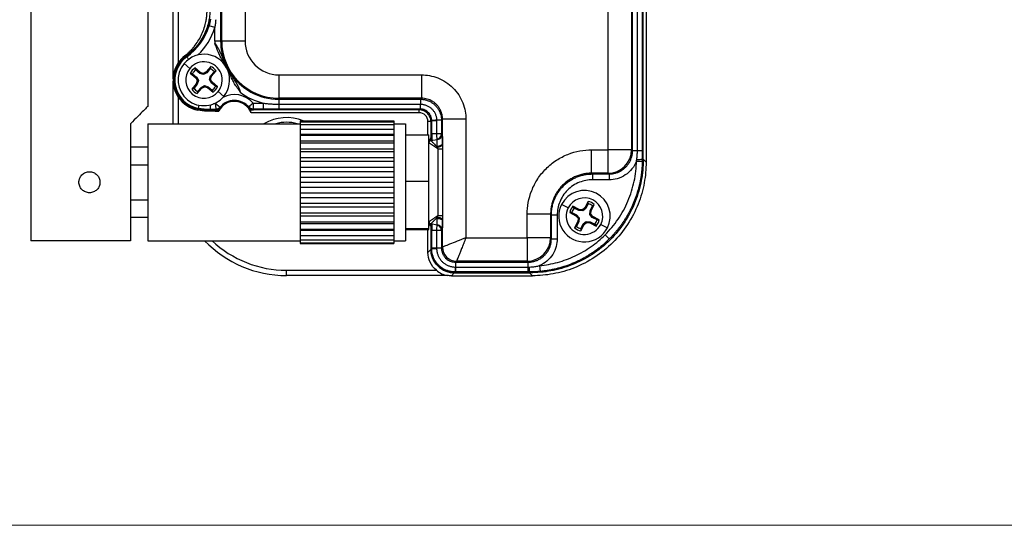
# Model space of a CAD drawing. Header units: millimetres. Extents: x 0 to 415, y 0 to 292.
# Tile 8 of 11: x 246 to 330, y 5 to 48. Entities that reach past the tile are written whole.
import ezdxf

# ---------------------------------------------------------------- set-up
doc = ezdxf.new("R2010")
doc.units = ezdxf.units.MM

msp = doc.modelspace()

# ---------------------------------------------------------------- linework, layer by layer
at = {"color": 7, "linetype": 'Continuous', "lineweight": 25}
for p, q in [((258.686, 43.159), (258.686, 72.066)), ((259.136, 72.066), (259.136, 44.534)), ((262.751, 61.713), (262.751, 46.39)), ((262.839, 46.39), (262.839, 61.713)), ((264.838, 61.713), (264.838, 46.39)), ((299.098, 61.467), (299.098, 36.038)), ((298.845, 36.219), (298.845, 61.215)), ((295.853, 37.097), (295.853, 58.916)), ((297.852, 58.916), (297.852, 37.097)), ((297.94, 37.031), (297.94, 58.982)), ((298.357, 37.031), (298.357, 58.982)), ((298.774, 58.982), (298.774, 37.031)), ((246.543, 54.328), (246.543, 29.328)), ((256.543, 54.328), (256.543, 40.828)), ((262.251, 47.549), (261.774, 47.697)), ((262.251, 46.39), (262.251, 47.549)), ((262.751, 46.39), (262.251, 46.39)), ((262.751, 46.39), (262.839, 46.39)), ((264.838, 46.39), (262.839, 46.39)), ((260.121, 44.059), (259.628, 44.467)), ((261.006, 43.716), (260.539, 44.102)), ((260.962, 43.635), (260.61, 43.927)), ((261.513, 43.764), (261.269, 43.635)), ((261.899, 44.231), (261.513, 43.764)), ((261.571, 43.693), (261.513, 43.764)), ((261.862, 44.046), (261.571, 43.693)), ((261.893, 43.427), (262.185, 43.779)), ((261.974, 43.383), (262.36, 43.85)), ((263.231, 44.299), (263.219, 44.317)), ((263.438, 43.897), (263.429, 43.916)), ((258.773, 43.066), (258.685, 43.066)), ((258.686, 39.328), (258.686, 42.972)), ((260.158, 43.641), (260.625, 43.255)), ((260.343, 43.605), (260.696, 43.313)), ((260.696, 43.313), (260.625, 43.255)), ((260.625, 43.255), (260.754, 43.011)), ((260.754, 43.011), (260.673, 42.748)), ((260.696, 43.313), (260.851, 43.021)), ((260.851, 43.021), (260.754, 43.011)), ((260.851, 43.021), (260.754, 42.704)), ((260.962, 43.635), (261.006, 43.716)), ((261.279, 43.538), (260.962, 43.635)), ((261.269, 43.635), (261.006, 43.716)), ((261.279, 43.538), (261.269, 43.635)), ((261.571, 43.693), (261.279, 43.538)), ((261.796, 43.11), (261.893, 43.427)), ((261.796, 43.11), (261.893, 43.12)), ((261.951, 42.818), (261.796, 43.11)), ((261.893, 43.427), (261.974, 43.383)), ((261.893, 43.12), (261.974, 43.383)), ((262.022, 42.876), (261.893, 43.12)), ((267.721, 43.507), (279.908, 43.507)), ((267.721, 43.507), (267.721, 41.508)), ((279.908, 43.507), (279.908, 41.508)), ((260.673, 42.748), (260.287, 42.281)), ((260.754, 42.704), (260.462, 42.352)), ((260.754, 42.704), (260.673, 42.748)), ((260.748, 41.9), (261.134, 42.367)), ((260.784, 42.085), (261.076, 42.438)), ((261.076, 42.438), (261.368, 42.593)), ((261.076, 42.438), (261.134, 42.367)), ((261.134, 42.367), (261.378, 42.496)), ((261.368, 42.593), (261.378, 42.496)), ((261.368, 42.593), (261.685, 42.496)), ((261.378, 42.496), (261.641, 42.415)), ((261.685, 42.496), (261.641, 42.415)), ((261.641, 42.415), (262.108, 42.029)), ((261.685, 42.496), (262.037, 42.204)), ((261.951, 42.818), (262.022, 42.876)), ((262.304, 42.526), (261.951, 42.818)), ((262.489, 42.49), (262.022, 42.876)), ((262.526, 42.072), (263.019, 41.664)), ((259.136, 41.597), (259.136, 39.328)), ((279.908, 41.508), (267.721, 41.508)), ((267.721, 41.42), (267.721, 41.508)), ((267.721, 41.42), (279.82, 41.42)), ((267.721, 41.42), (267.721, 41.003)), ((279.82, 41.42), (279.908, 41.508)), ((279.82, 41.42), (279.82, 41.003)), ((260.807, 40.482), (260.823, 40.565)), ((260.823, 40.565), (260.837, 40.634)), ((260.892, 40.908), (260.837, 40.634)), ((261.846, 40.929), (261.846, 40.548)), ((261.846, 40.548), (261.846, 40.478)), ((262.129, 41.052), (262.314, 41.058)), ((262.274, 40.402), (262.271, 40.486)), ((262.314, 41.058), (262.384, 41.138)), ((262.532, 40.496), (262.601, 40.611)), ((265.234, 40.653), (265.321, 40.516)), ((265.321, 40.516), (265.55, 40.516)), ((265.527, 41.086), (266.387, 41.086)), ((266.387, 40.586), (265.527, 40.586)), ((279.715, 40.515), (265.571, 40.515)), ((266.387, 41.086), (266.387, 40.586)), ((267.721, 41.003), (279.786, 41.003)), ((267.721, 41.003), (267.721, 40.586)), ((279.786, 40.586), (267.721, 40.586)), ((279.714, 40.262), (279.714, 40.515)), ((279.715, 40.515), (279.786, 40.586)), ((279.786, 41.003), (279.786, 40.586)), ((279.714, 40.262), (265.348, 40.262)), ((269.543, 39.578), (269.543, 39.498)), ((269.543, 39.578), (277.543, 39.578)), ((277.543, 39.578), (277.543, 39.498)), ((280.785, 39.587), (280.714, 39.516)), ((281.202, 39.587), (280.785, 39.587)), ((280.785, 38.464), (280.785, 39.587)), ((281.619, 39.621), (281.202, 39.621)), ((281.202, 39.587), (281.202, 38.464)), ((281.706, 39.709), (281.619, 39.621)), ((281.619, 39.621), (281.619, 38.464)), ((283.705, 39.709), (281.706, 39.709)), ((281.706, 37.633), (281.706, 39.709)), ((283.705, 39.709), (283.705, 29.581)), ((255.043, 39.328), (255.043, 29.328)), ((256.543, 39.328), (256.543, 29.328)), ((256.543, 39.328), (269.543, 39.328)), ((269.543, 39.498), (269.543, 39.262)), ((269.543, 39.498), (277.543, 39.498)), ((269.543, 39.262), (269.543, 38.875)), ((269.543, 39.262), (277.543, 39.262)), ((269.543, 38.875), (277.543, 38.875)), ((269.543, 38.875), (269.543, 38.424)), ((277.543, 39.498), (277.543, 39.262)), ((277.543, 39.328), (278.543, 39.328)), ((277.543, 39.262), (277.543, 38.875)), ((277.543, 38.875), (277.543, 38.424)), ((278.543, 39.328), (278.543, 29.328)), ((280.46, 38.379), (280.46, 39.516)), ((280.714, 39.516), (280.46, 39.516)), ((280.714, 39.516), (280.714, 38.12)), ((280.714, 39.516), (280.714, 37.895)), ((269.543, 38.424), (277.543, 38.424)), ((269.543, 38.424), (269.543, 38.35)), ((269.543, 38.35), (269.543, 37.864)), ((269.543, 38.35), (277.543, 38.35)), ((269.543, 37.864), (277.543, 37.864)), ((269.543, 37.864), (269.543, 37.703)), ((277.543, 38.424), (277.543, 38.35)), ((277.543, 38.35), (277.543, 37.864)), ((277.543, 37.864), (277.543, 37.703)), ((278.543, 38.379), (280.543, 38.379)), ((280.543, 34.432), (280.543, 38.379)), ((280.709, 37.894), (281.246, 37.989)), ((281.202, 38.464), (280.785, 38.464)), ((281.619, 38.464), (281.202, 38.464)), ((281.375, 38.03), (281.248, 37.989)), ((281.355, 38.021), (281.365, 38.025)), ((281.619, 38.464), (281.659, 38.481)), ((256.543, 37.328), (255.043, 37.328)), ((269.543, 37.703), (269.543, 37.196)), ((269.543, 37.703), (277.543, 37.703)), ((269.543, 37.196), (277.543, 37.196)), ((269.543, 37.196), (269.543, 36.953)), ((277.543, 37.703), (277.543, 37.196)), ((277.543, 37.196), (277.543, 36.953)), ((280.544, 30.96), (280.544, 37.697)), ((281.323, 37.173), (281.712, 37.173)), ((281.323, 31.483), (281.323, 37.173)), ((281.712, 37.173), (281.712, 31.483)), ((294.44, 37.097), (295.853, 37.097)), ((294.44, 35.098), (294.44, 37.097)), ((295.853, 35.098), (295.853, 37.097)), ((297.852, 37.097), (295.853, 37.097)), ((297.852, 37.097), (297.94, 37.031)), ((297.94, 37.031), (298.357, 37.031)), ((269.543, 36.953), (269.543, 36.441)), ((269.543, 36.953), (277.543, 36.953)), ((269.543, 36.441), (277.543, 36.441)), ((269.543, 36.441), (269.543, 36.124)), ((277.543, 36.953), (277.543, 36.441)), ((277.543, 36.441), (277.543, 36.124)), ((298.774, 36.29), (298.845, 36.219)), ((298.845, 36.291), (299.098, 36.038)), ((255.043, 35.828), (256.543, 35.828)), ((269.543, 36.124), (269.543, 35.622)), ((269.543, 36.124), (277.543, 36.124)), ((269.543, 35.622), (269.543, 35.24)), ((269.543, 35.622), (277.543, 35.622)), ((277.543, 36.124), (277.543, 35.622)), ((277.543, 35.622), (277.543, 35.24)), ((298.273, 36.134), (298.773, 36.125)), ((269.543, 35.24), (277.543, 35.24)), ((269.543, 35.24), (269.543, 34.764)), ((269.543, 34.764), (277.543, 34.764)), ((269.543, 34.764), (269.543, 34.328)), ((277.543, 35.24), (277.543, 34.764)), ((277.543, 34.764), (277.543, 34.328)), ((295.853, 35.098), (294.44, 35.098)), ((294.44, 35.098), (294.505, 35.032)), ((294.505, 35.032), (295.94, 35.032)), ((294.505, 35.032), (294.505, 34.533)), ((295.94, 34.533), (294.505, 34.533)), ((295.94, 35.032), (295.853, 35.098)), ((295.94, 35.032), (295.94, 34.533)), ((269.543, 34.328), (277.543, 34.328)), ((269.543, 34.328), (269.543, 33.892)), ((269.543, 33.892), (277.543, 33.892)), ((269.543, 33.892), (269.543, 33.417)), ((277.543, 34.328), (277.543, 33.892)), ((277.543, 33.892), (277.543, 33.417)), ((278.543, 34.432), (280.543, 34.432)), ((280.543, 30.381), (280.543, 34.432)), ((255.043, 32.828), (256.543, 32.828)), ((269.543, 33.417), (269.543, 33.034)), ((269.543, 33.417), (277.543, 33.417)), ((269.543, 33.034), (277.543, 33.034)), ((269.543, 33.034), (269.543, 32.533)), ((277.543, 33.417), (277.543, 33.034)), ((277.543, 33.034), (277.543, 32.533)), ((269.543, 32.533), (277.543, 32.533)), ((269.543, 32.533), (269.543, 32.215)), ((269.543, 32.215), (277.543, 32.215)), ((269.543, 32.215), (269.543, 31.703)), ((277.543, 32.533), (277.543, 32.215)), ((277.543, 32.215), (277.543, 31.703)), ((292.444, 32.138), (291.874, 32.43)), ((293.382, 31.993), (292.843, 32.269)), ((293.357, 31.905), (292.95, 32.114)), ((293.357, 31.905), (293.382, 31.993)), ((293.657, 31.971), (293.382, 31.993)), ((293.867, 32.15), (293.657, 31.971)), ((293.687, 31.878), (293.657, 31.971)), ((293.939, 32.093), (293.687, 31.878)), ((294.143, 32.689), (293.867, 32.15)), ((293.939, 32.093), (293.867, 32.15)), ((294.148, 32.5), (293.939, 32.093)), ((294.311, 31.902), (294.52, 32.309)), ((294.399, 31.877), (294.675, 32.416)), ((255.043, 31.328), (256.543, 31.328)), ((269.543, 31.703), (269.543, 31.46)), ((269.543, 31.703), (277.543, 31.703)), ((269.543, 31.46), (277.543, 31.46)), ((269.543, 31.46), (269.543, 30.954)), ((277.543, 31.703), (277.543, 31.46)), ((277.543, 31.46), (277.543, 30.954)), ((281.323, 31.483), (281.712, 31.483)), ((288.942, 29.581), (288.942, 31.599)), ((290.941, 31.599), (288.942, 31.599)), ((290.941, 31.599), (290.941, 29.581)), ((291.007, 31.534), (290.941, 31.599)), ((291.007, 29.494), (291.007, 31.534)), ((291.007, 31.534), (291.506, 31.534)), ((291.506, 31.534), (291.506, 29.494)), ((292.57, 31.737), (293.109, 31.461)), ((292.759, 31.742), (293.166, 31.533)), ((293.166, 31.533), (293.109, 31.461)), ((293.109, 31.461), (293.288, 31.251)), ((293.166, 31.533), (293.381, 31.281)), ((293.288, 31.251), (293.266, 30.976)), ((293.381, 31.281), (293.288, 31.251)), ((293.381, 31.281), (293.354, 30.951)), ((293.687, 31.878), (293.357, 31.905)), ((294.284, 31.572), (294.311, 31.902)), ((294.284, 31.572), (294.377, 31.602)), ((294.499, 31.32), (294.284, 31.572)), ((294.311, 31.902), (294.399, 31.877)), ((294.377, 31.602), (294.399, 31.877)), ((294.556, 31.392), (294.377, 31.602)), ((294.499, 31.32), (294.556, 31.392)), ((294.906, 31.111), (294.499, 31.32)), ((295.095, 31.116), (294.556, 31.392)), ((269.543, 30.954), (277.543, 30.954)), ((269.543, 30.954), (269.543, 30.793)), ((269.543, 30.793), (277.543, 30.793)), ((269.543, 30.793), (269.543, 30.307)), ((269.543, 30.307), (277.543, 30.307)), ((269.543, 30.307), (269.543, 30.232)), ((277.543, 30.954), (277.543, 30.793)), ((277.543, 30.793), (277.543, 30.307)), ((277.543, 30.307), (277.543, 30.232)), ((278.543, 30.381), (280.543, 30.381)), ((280.543, 30.277), (280.543, 30.381)), ((281.246, 30.668), (280.709, 30.763)), ((280.714, 30.762), (280.714, 28.588)), ((280.714, 30.538), (280.714, 28.589)), ((281.248, 30.668), (281.375, 30.627)), ((281.706, 28.781), (281.706, 31.024)), ((293.266, 30.976), (292.99, 30.437)), ((293.354, 30.951), (293.145, 30.544)), ((293.354, 30.951), (293.266, 30.976)), ((293.517, 30.353), (293.726, 30.76)), ((293.522, 30.164), (293.798, 30.703)), ((293.726, 30.76), (293.978, 30.975)), ((293.726, 30.76), (293.798, 30.703)), ((293.798, 30.703), (294.008, 30.882)), ((293.978, 30.975), (294.008, 30.882)), ((293.978, 30.975), (294.308, 30.948)), ((294.008, 30.882), (294.283, 30.86)), ((294.308, 30.948), (294.283, 30.86)), ((294.283, 30.86), (294.822, 30.584)), ((294.308, 30.948), (294.715, 30.739)), ((295.221, 30.715), (295.79, 30.423)), ((269.543, 30.232), (277.543, 30.232)), ((269.543, 30.232), (269.543, 29.782)), ((269.543, 29.782), (277.543, 29.782)), ((269.543, 29.782), (269.543, 29.395)), ((277.543, 30.232), (277.543, 29.782)), ((277.543, 29.782), (277.543, 29.395)), ((278.543, 30.277), (280.543, 30.277)), ((280.46, 28.335), (280.46, 30.277)), ((281.202, 30.193), (280.785, 30.193)), ((280.785, 28.693), (280.785, 30.193)), ((281.619, 30.193), (281.202, 30.193)), ((281.202, 30.193), (281.202, 28.693)), ((281.619, 30.193), (281.619, 28.693)), ((281.659, 30.176), (281.619, 30.193)), ((283.705, 29.581), (288.942, 29.581)), ((288.942, 29.581), (288.942, 27.582)), ((290.941, 29.581), (288.942, 29.581)), ((290.941, 29.581), (291.007, 29.494)), ((291.007, 29.494), (291.506, 29.494)), ((295.954, 29.48), (295.601, 29.833)), ((255.043, 29.328), (246.543, 29.328)), ((256.543, 29.328), (269.543, 29.328)), ((269.543, 29.395), (277.543, 29.395)), ((269.543, 29.395), (269.543, 29.158)), ((269.543, 29.158), (277.543, 29.158)), ((269.543, 29.158), (269.543, 29.078)), ((269.543, 29.078), (277.543, 29.078)), ((277.543, 29.395), (277.543, 29.158)), ((277.543, 29.328), (278.543, 29.328)), ((277.543, 29.158), (277.543, 29.078)), ((280.714, 28.588), (280.785, 28.659)), ((281.202, 28.693), (280.785, 28.693)), ((281.619, 28.693), (281.202, 28.693)), ((281.619, 28.693), (281.706, 28.781)), ((280.46, 28.335), (280.714, 28.589)), ((282.906, 27.582), (282.818, 27.494)), ((282.818, 27.494), (289.008, 27.494)), ((282.818, 27.494), (282.818, 27.077)), ((282.818, 27.077), (289.008, 27.077)), ((288.942, 27.582), (282.906, 27.582)), ((289.008, 27.494), (288.942, 27.582)), ((289.008, 27.494), (289.008, 27.077)), ((289.008, 27.077), (289.008, 26.66)), ((290, 27.2), (290.047, 26.702)), ((268.374, 26.799), (281.179, 26.799)), ((268.374, 26.349), (268.374, 26.799)), ((282.123, 26.349), (268.374, 26.349)), ((282.712, 26.589), (282.459, 26.336)), ((282.459, 26.336), (289.396, 26.336)), ((282.784, 26.66), (282.713, 26.589)), ((282.713, 26.589), (289.215, 26.589)), ((289.008, 26.66), (282.818, 26.66)), ((289.396, 26.336), (289.143, 26.589)), ((289.215, 26.589), (289.144, 26.66))]:
    msp.add_line(p, q, dxfattribs=at)
at = {"color": 7, "linetype": 'Continuous', "lineweight": 18}
msp.add_line((5, 5), (415, 5), dxfattribs=at)
at = {"color": 7, "linetype": 'Continuous', "lineweight": 25, "flags": 128}
for points in [[(259.81, 45.118), (259.833, 45.086), (259.852, 45.061)], [(280.544, 37.681), (280.543, 37.679), (280.543, 37.661)], [(281.245, 37.418), (281.335, 37.425), (281.421, 37.44), (281.499, 37.461), (281.568, 37.488), (281.625, 37.52), (281.668, 37.556), (281.695, 37.594), (281.706, 37.633)], [(298.357, 37.031), (298.44, 37.031), (298.517, 37.031), (298.588, 37.031), (298.65, 37.031), (298.701, 37.031), (298.739, 37.031), (298.763, 37.031), (298.774, 37.031)], [(281.245, 31.239), (281.335, 31.231), (281.421, 31.217), (281.499, 31.195), (281.568, 31.169), (281.625, 31.137), (281.668, 31.101), (281.695, 31.063), (281.706, 31.024)], [(280.543, 30.996), (280.543, 30.979), (280.544, 30.976)], [(282.818, 27.077), (282.818, 26.994), (282.818, 26.917), (282.818, 26.846), (282.818, 26.784), (282.818, 26.733), (282.818, 26.695), (282.818, 26.671), (282.818, 26.66)]]:
    msp.add_lwpolyline(points, dxfattribs=at)
at = {"color": 7, "linetype": 'Continuous', "lineweight": 25}
for centre, radius, start, end in [((256.934, 49.208), 5, 305.11581, 349.2504), ((256.934, 49.208), 5.071, 305.12482, 342.66719), ((256.934, 49.208), 5.57, 314.0416, 342.66719), ((267.721, 46.39), 5.47, 179.99998, 181.97156), ((267.721, 46.39), 4.97, 179.99998, 202.53545), ((267.721, 46.39), 4.882, 179.99998, 269.99998), ((267.721, 46.39), 2.884, 179.99998, 269.99998), ((261.323, 43.066), 2.55, 126.37138, 180), ((261.323, 43.066), 2.55, 126.39785, 258.6922), ((261.323, 43.066), 2.479, 126.4159, 258.6922), ((261.323, 43.066), 2.635, 128.29571, 146.12006), ((261.323, 43.066), 2.2, 320.42438, 140.42438), ((261.323, 43.066), 1.56, 320.42438, 140.42438), ((261.323, 43.066), 2.2, 140.42438, 320.42438), ((261.323, 43.066), 1.56, 140.42438, 320.42438), ((261.323, 43.066), 1.3, 127.12784, 153.72092), ((261.323, 43.066), 1.119, 129.65625, 151.1925), ((261.323, 43.066), 1.119, 39.65625, 61.1925), ((261.323, 43.066), 1.3, 37.12784, 63.72092), ((264.027, 44.851), 0.968, 202.17101, 213.43671), ((264.338, 44.252), 0.968, 201.48167, 212.74736), ((261.323, 43.066), 2.55, 180, 258.69231), ((267.721, 46.39), 4.97, 212.38293, 269.99998), ((261.323, 43.066), 1.3, 217.12784, 243.72092), ((261.323, 43.066), 1.119, 219.65625, 241.1925), ((261.323, 43.066), 1.119, 309.65625, 331.1925), ((261.323, 43.066), 1.3, 307.12784, 333.72092), ((261.323, 43.066), 2.635, 213.87994, 258.69231), ((263.932, 39.726), 1.513, 20.73732, 152.98057), ((263.932, 39.726), 1.585, 38.21183, 142.80139), ((263.932, 39.726), 1.596, 40.45817, 140.52674), ((263.932, 39.726), 2.096, 40.45817, 118.34822), ((267.721, 46.39), 5.47, 232.94682, 255.88247), ((267.849, 43.784), 6.252, 211.72685, 212.62201), ((279.714, 39.516), 1, 0, 90), ((251.934, 41.556), 27.892, 358.00731, 358.86406), ((268.385, 36.051), 3.804, 67.98471, 120.52968), ((279.714, 39.516), 0.746, 0, 90), ((281.755, 11.736), 27.891, 91.13588, 91.99266), ((268.385, 36.051), 3.4, 74.52638, 105.47362), ((280.744, 37.697), 0.2, 100.00035, 179.99998), ((304.464, 38.443), 23.679, 179.94945, 181.29359), ((285.887, 38.358), 4.686, 178.70197, 184.58268), ((281.172, 38.461), 0.497, 279.5715, 359.11709), ((281.119, 38.463), 0.5, 295.78802, 0.04207), ((281.159, 38.481), 0.5, 294.37907, 0.04098), ((281.316, 37.843), 0.508, 261.40075, 320.45416), ((295.851, 37.099), 2.001, 270.0689, 359.94633), ((298.403, 44.609), 8.327, 269.27971, 272.55362), ((293.832, 31.427), 2.2, 332.87353, 152.87353), ((293.832, 31.427), 1.56, 332.87353, 152.87353), ((293.832, 31.427), 2.2, 152.87353, 332.87353), ((293.832, 31.427), 1.56, 152.87353, 332.87353), ((293.832, 31.427), 1.3, 139.57699, 166.17007), ((293.832, 31.427), 1.119, 142.1054, 163.64166), ((293.832, 31.427), 1.3, 49.57699, 76.17007), ((293.832, 31.427), 1.119, 52.1054, 73.64166), ((281.316, 30.814), 0.508, 39.54579, 98.5992), ((280.744, 30.96), 0.2, 179.99998, 259.9996), ((304.464, 30.214), 23.679, 178.70626, 180.05051), ((286.878, 30.271), 5.676, 175.92966, 180.78431), ((281.159, 30.176), 0.5, 359.95343, 80.00707), ((281.172, 30.196), 0.497, 0.88286, 80.42845), ((281.119, 30.193), 0.5, 359.95785, 64.3996), ((293.832, 31.427), 1.3, 229.57699, 256.17007), ((293.832, 31.427), 1.119, 232.1054, 253.64166), ((293.832, 31.427), 1.119, 322.1054, 343.64166), ((293.832, 31.427), 1.3, 319.57699, 346.17007), ((288.94, 29.583), 2.001, 270.05362, 359.93106), ((268.374, 36.038), 9.688, 223.82892, 270), ((268.374, 36.038), 9.238, 226.57235, 270), ((281.119, 56.827), 28.169, 269.32015, 270.16847), ((282.907, 28.783), 1.201, 180.08167, 269.91828), ((310.951, 26.995), 28.169, 179.83148, 180.6798), ((277.977, 26.996), 11.171, 358.27908, 0.42825)]:
    msp.add_arc(centre, radius, start, end, dxfattribs=at)
for points, knots in [([(259.691, 45.133), (259.749, 45.181), (259.866, 45.275), (260.032, 45.427), (260.192, 45.585), (260.344, 45.75), (260.562, 46.009), (260.826, 46.377), (261.1, 46.87), (261.318, 47.391), (261.458, 47.873), (261.54, 48.305), (261.585, 48.68), (261.59, 48.932), (261.593, 49.058)], [0, 0, 0, 0, 0.04994, 0.099755, 0.149549, 0.19942, 0.249472, 0.374369, 0.499621, 0.624131, 0.748997, 0.832667, 0.916175, 1, 1, 1, 1]), ([(261.847, 49.145), (261.846, 49.08), (261.845, 48.949), (261.833, 48.753), (261.814, 48.559), (261.787, 48.365), (261.752, 48.171), (261.683, 47.854), (261.551, 47.418), (261.318, 46.883), (261.024, 46.377), (260.711, 45.96), (260.404, 45.625), (260.12, 45.357), (259.914, 45.198), (259.811, 45.119)], [0, 0, 0, 0, 0.041959, 0.083809, 0.125615, 0.16744, 0.20935, 0.251409, 0.375718, 0.500378, 0.625126, 0.750224, 0.833489, 0.916578, 1, 1, 1, 1]), ([(262.334, 48.223), (262.323, 48.11), (262.301, 47.884), (262.268, 47.66), (262.251, 47.549)], [0, 0, 0, 0, 0.5026895, 1, 1, 1, 1]), ([(262.255, 46.202), (262.272, 46.185), (262.309, 46.148), (262.36, 46.083), (262.413, 46.008), (262.466, 45.923), (262.519, 45.828), (262.573, 45.723), (262.629, 45.608), (262.686, 45.484), (262.751, 45.338), (262.834, 45.144), (262.914, 44.96), (262.981, 44.81), (263.021, 44.722), (263.054, 44.648), (263.083, 44.587), (263.105, 44.54), (263.121, 44.506), (263.128, 44.491), (263.131, 44.485)], [0, 0, 0, 0, 0.036875, 0.078155, 0.124041, 0.174649, 0.230045, 0.290264, 0.355326, 0.425244, 0.500031, 0.60229, 0.750023, 0.811043, 0.857336, 0.901467, 0.937623, 0.965917, 0.986543, 1, 1, 1, 1]), ([(263.044, 44.558), (262.995, 44.624), (262.875, 44.786), (262.718, 45.072), (262.575, 45.377), (262.448, 45.695), (262.349, 45.962), (262.279, 46.14), (262.255, 46.202)], [0, 0, 0, 0, 0.133978, 0.331271, 0.531897, 0.686876, 0.891089, 1, 1, 1, 1]), ([(260.031, 44.814), (259.999, 44.857), (259.935, 44.947), (259.869, 45.038), (259.857, 45.053), (259.852, 45.061)], [0, 0, 0, 0, 0.322847, 0.661423, 1, 1, 1, 1]), ([(259.136, 44.534), (259.001, 44.335), (258.891, 44.112), (258.738, 43.645), (258.695, 43.4), (258.686, 43.159)], [0, 0, 0, 0, 0.5, 0.5, 1, 1, 1, 1]), ([(263.04, 44.555), (263.046, 44.549), (263.093, 44.501), (263.137, 44.435), (263.189, 44.364), (263.201, 44.346), (263.206, 44.337)], [0, 0, 0, 0, 0.067672, 0.540067, 0.771464, 1, 1, 1, 1]), ([(263.131, 44.485), (263.141, 44.468), (263.16, 44.437), (263.191, 44.385), (263.221, 44.332), (263.25, 44.28), (263.279, 44.227), (263.309, 44.173), (263.344, 44.106), (263.38, 44.035), (263.41, 43.974), (263.44, 43.912), (263.469, 43.85), (263.498, 43.787), (263.515, 43.749), (263.524, 43.728)], [0, 0, 0, 0, 0.120909, 0.224211, 0.310171, 0.379254, 0.432372, 0.47157, 0.501851, 0.537829, 0.587792, 0.657424, 0.748812, 0.862853, 1, 1, 1, 1]), ([(263.405, 43.974), (263.401, 43.983), (263.394, 44), (263.377, 44.038), (263.358, 44.077), (263.348, 44.095), (263.344, 44.105), (263.34, 44.112), (263.337, 44.118), (263.332, 44.128), (263.322, 44.146), (263.301, 44.185), (263.28, 44.222), (263.269, 44.237), (263.264, 44.245)], [0, 0, 0, 0, 0.214401, 0.408033, 0.464176, 0.483911, 0.492351, 0.500262, 0.50809, 0.516277, 0.535226, 0.589769, 0.782621, 1, 1, 1, 1]), ([(263.446, 43.875), (263.45, 43.865), (263.466, 43.823), (263.51, 43.716), (263.527, 43.622), (263.529, 43.614)], [0, 0, 0, 0, 0.228962, 0.932652, 1, 1, 1, 1]), ([(258.686, 42.972), (258.695, 42.731), (258.738, 42.486), (258.891, 42.019), (259.001, 41.796), (259.136, 41.597)], [0, 0, 0, 0, 0.5, 0.5, 1, 1, 1, 1]), ([(263.524, 43.728), (263.526, 43.724), (263.532, 43.714), (263.545, 43.691), (263.563, 43.659), (263.587, 43.619), (263.616, 43.569), (263.652, 43.506), (263.7, 43.425), (263.787, 43.281), (263.893, 43.107), (264.015, 42.908), (264.119, 42.734), (264.215, 42.565), (264.295, 42.41), (264.356, 42.27), (264.402, 42.144), (264.418, 42.062), (264.425, 42.025)], [0, 0, 0, 0, 0.010483, 0.025606, 0.045724, 0.070989, 0.101484, 0.137263, 0.184614, 0.250061, 0.3978, 0.500172, 0.610484, 0.709861, 0.798347, 0.876023, 0.943086, 1, 1, 1, 1]), ([(264.425, 42.025), (264.401, 42.062), (264.328, 42.172), (264.204, 42.354), (264.067, 42.558), (263.943, 42.751), (263.797, 42.999), (263.647, 43.283), (263.568, 43.519), (263.535, 43.616)], [0, 0, 0, 0, 0.072112, 0.217398, 0.360397, 0.475174, 0.593144, 0.831797, 1, 1, 1, 1]), ([(279.908, 43.507), (280.355, 43.507), (280.838, 43.425), (281.773, 43.055), (282.222, 42.765), (282.964, 42.024), (283.254, 41.575), (283.624, 40.64), (283.705, 40.157), (283.705, 39.709)], [0, 0, 0, 0, 0.25, 0.25, 0.5, 0.5, 0.75, 0.75, 1, 1, 1, 1]), ([(279.82, 41.42), (279.865, 41.419), (279.954, 41.417), (280.087, 41.402), (280.217, 41.377), (280.344, 41.344), (280.466, 41.301), (280.585, 41.251), (280.698, 41.193), (280.806, 41.128), (280.907, 41.056), (281.003, 40.978), (281.118, 40.871), (281.245, 40.727), (281.374, 40.537), (281.48, 40.328), (281.558, 40.103), (281.609, 39.866), (281.615, 39.703), (281.619, 39.621)], [0, 0, 0, 0, 0.04773, 0.095006, 0.141829, 0.188199, 0.234117, 0.279582, 0.324594, 0.369155, 0.413263, 0.45692, 0.500126, 0.57963, 0.660655, 0.743204, 0.827276, 0.912875, 1, 1, 1, 1]), ([(281.706, 39.709), (281.705, 39.754), (281.704, 39.844), (281.688, 39.977), (281.664, 40.107), (281.631, 40.234), (281.589, 40.356), (281.538, 40.475), (281.48, 40.588), (281.415, 40.696), (281.343, 40.798), (281.265, 40.893), (281.158, 41.008), (281.014, 41.135), (280.824, 41.264), (280.615, 41.37), (280.39, 41.448), (280.153, 41.498), (279.99, 41.505), (279.908, 41.508)], [0, 0, 0, 0, 0.047794, 0.095116, 0.141969, 0.188355, 0.234274, 0.27973, 0.324724, 0.369259, 0.413336, 0.456958, 0.500126, 0.579564, 0.660534, 0.74305, 0.827125, 0.912771, 1, 1, 1, 1]), ([(256.543, 40.828), (256.543, 40.828), (256.511, 40.797), (256.381, 40.667), (256.283, 40.568), (256.022, 40.308), (255.861, 40.146), (255.486, 39.772), (255.273, 39.559), (255.043, 39.328)], [0, 0, 0, 0, 0.25, 0.25, 0.5, 0.5, 0.75, 0.75, 1, 1, 1, 1]), ([(262.67, 40.684), (262.654, 40.665), (262.623, 40.628), (262.565, 40.581), (262.492, 40.535), (262.399, 40.497), (262.325, 40.49), (262.288, 40.486)], [0, 0, 0, 0, 0.164537, 0.330067, 0.50018, 0.749076, 1, 1, 1, 1]), ([(262.307, 40.488), (262.344, 40.489), (262.419, 40.492), (262.494, 40.495), (262.532, 40.496)], [0, 0, 0, 0, 0.488969, 1, 1, 1, 1]), ([(262.314, 41.058), (262.415, 40.975), (262.515, 40.893), (262.658, 40.775), (262.7, 40.741), (262.7, 40.74)], [0, 0, 0, 0, 0.5, 0.5, 1, 1, 1, 1]), ([(262.314, 41.058), (262.319, 40.93), (262.324, 40.803), (262.33, 40.619), (262.332, 40.563), (262.332, 40.559)], [0, 0, 0, 0, 0.5, 0.5, 1, 1, 1, 1]), ([(262.7, 40.74), (262.657, 40.687), (262.6, 40.642), (262.472, 40.578), (262.401, 40.561), (262.332, 40.559)], [0, 0, 0, 0, 0.5, 0.5, 1, 1, 1, 1]), ([(265.527, 41.086), (265.427, 41.001), (265.329, 40.917), (265.188, 40.797), (265.147, 40.762), (265.146, 40.761)], [0, 0, 0, 0, 0.5, 0.5, 1, 1, 1, 1]), ([(265.527, 40.586), (265.457, 40.586), (265.384, 40.601), (265.251, 40.662), (265.191, 40.708), (265.146, 40.761)], [0, 0, 0, 0, 0.5, 0.5, 1, 1, 1, 1]), ([(265.571, 40.515), (265.552, 40.516), (265.515, 40.517), (265.46, 40.527), (265.405, 40.543), (265.335, 40.572), (265.253, 40.622), (265.203, 40.678), (265.178, 40.706)], [0, 0, 0, 0, 0.123282, 0.246694, 0.371842, 0.500266, 0.74936, 1, 1, 1, 1]), ([(265.527, 41.086), (265.527, 40.958), (265.527, 40.83), (265.527, 40.646), (265.527, 40.59), (265.527, 40.586)], [0, 0, 0, 0, 0.5, 0.5, 1, 1, 1, 1]), ([(266.387, 41.086), (266.498, 41.073), (266.718, 41.048), (267.051, 41.023), (267.385, 41.006), (267.609, 41.004), (267.721, 41.003)], [0, 0, 0, 0, 0.249165, 0.498417, 0.748458, 1, 1, 1, 1]), ([(280.714, 39.516), (280.714, 39.634), (280.693, 39.761), (280.595, 40.007), (280.519, 40.125), (280.324, 40.32), (280.206, 40.397), (279.96, 40.494), (279.832, 40.515), (279.715, 40.515)], [0, 0, 0, 0, 0.25, 0.25, 0.5, 0.5, 0.75, 0.75, 1, 1, 1, 1]), ([(280.785, 39.61), (280.783, 39.643), (280.78, 39.709), (280.762, 39.807), (280.736, 39.901), (280.702, 39.99), (280.66, 40.075), (280.611, 40.154), (280.555, 40.228), (280.473, 40.317), (280.354, 40.416), (280.189, 40.508), (280.005, 40.57), (279.875, 40.581), (279.808, 40.586)], [0, 0, 0, 0, 0.065639, 0.130385, 0.194242, 0.25721, 0.319292, 0.380489, 0.440804, 0.500238, 0.619861, 0.743019, 0.869727, 1, 1, 1, 1]), ([(279.82, 41.003), (279.86, 41.002), (279.94, 40.999), (280.06, 40.981), (280.177, 40.954), (280.292, 40.917), (280.402, 40.87), (280.509, 40.814), (280.61, 40.749), (280.705, 40.676), (280.794, 40.595), (280.875, 40.506), (280.948, 40.411), (281.013, 40.31), (281.069, 40.204), (281.116, 40.093), (281.153, 39.978), (281.18, 39.861), (281.197, 39.742), (281.2, 39.661), (281.202, 39.621)], [0, 0, 0, 0, 0.055728, 0.111392, 0.167003, 0.222567, 0.278098, 0.333599, 0.389079, 0.444544, 0.5, 0.555456, 0.610921, 0.666401, 0.721902, 0.777433, 0.832997, 0.888608, 0.944272, 1, 1, 1, 1]), ([(280.543, 37.691), (280.545, 37.73), (280.55, 37.769), (280.566, 37.846), (280.578, 37.884), (280.607, 37.957), (280.625, 37.992), (280.666, 38.059), (280.689, 38.091), (280.714, 38.12)], [0, 0, 0, 0, 0.25, 0.25, 0.5, 0.5, 0.75, 0.75, 1, 1, 1, 1]), ([(280.714, 38.12), (280.71, 38.059), (280.704, 37.966), (280.652, 37.891), (280.634, 37.864)], [0, 0, 0, 0, 0.652868, 1, 1, 1, 1]), ([(280.709, 37.894), (280.709, 37.893), (280.711, 37.892), (280.72, 37.883), (280.735, 37.867), (280.756, 37.846), (280.782, 37.818), (280.815, 37.783), (280.868, 37.728), (280.954, 37.64), (281.083, 37.505), (281.186, 37.398), (281.24, 37.341)], [0, 0, 0, 0, 0.064661, 0.130126, 0.196599, 0.264272, 0.33333, 0.403944, 0.476277, 0.630531, 0.804868, 1, 1, 1, 1]), ([(281.245, 37.418), (281.246, 37.447), (281.25, 37.505), (281.254, 37.584), (281.257, 37.657), (281.259, 37.722), (281.261, 37.795), (281.261, 37.868), (281.26, 37.934), (281.257, 37.958), (281.255, 37.97)], [0, 0, 0, 0, 0.106372, 0.209846, 0.310455, 0.408231, 0.503212, 0.671202, 0.836711, 1, 1, 1, 1]), ([(281.67, 38.453), (281.677, 38.41), (281.685, 38.313), (281.698, 38.025), (281.703, 37.835), (281.706, 37.633)], [0, 0, 0, 0, 0.5, 0.5, 1, 1, 1, 1]), ([(281.323, 37.173), (281.292, 37.194), (281.231, 37.236), (281.143, 37.294), (281.062, 37.348), (280.988, 37.397), (280.922, 37.442), (280.862, 37.482), (280.809, 37.518), (280.741, 37.565), (280.664, 37.616), (280.595, 37.662), (280.552, 37.691), (280.546, 37.695), (280.544, 37.697)], [0, 0, 0, 0, 0.0791496, 0.1544574, 0.225944, 0.2936335, 0.3575543, 0.4177403, 0.474232, 0.5270785, 0.6531321, 0.7732123, 0.88842, 1, 1, 1, 1]), ([(281.323, 37.173), (281.311, 37.198), (281.284, 37.256), (281.256, 37.31), (281.24, 37.341)], [0, 0, 0, 0, 0.432111, 1, 1, 1, 1]), ([(281.708, 37.52), (281.709, 37.492), (281.71, 37.435), (281.711, 37.349), (281.712, 37.261), (281.712, 37.203), (281.712, 37.173)], [0, 0, 0, 0, 0.250404, 0.499612, 0.749015, 1, 1, 1, 1]), ([(288.942, 31.599), (288.942, 32.247), (289.06, 32.946), (289.462, 33.961), (289.633, 34.293), (290.044, 34.922), (290.284, 35.218), (290.821, 35.755), (291.117, 35.995), (291.746, 36.406), (292.078, 36.577), (293.093, 36.979), (293.792, 37.097), (294.44, 37.097)], [0, 0, 0, 0, 0.25, 0.25, 0.375, 0.375, 0.5, 0.5, 0.625, 0.625, 0.75, 0.75, 1, 1, 1, 1]), ([(295.94, 35.032), (295.987, 35.033), (296.08, 35.035), (296.218, 35.05), (296.353, 35.074), (296.484, 35.106), (296.611, 35.146), (296.734, 35.195), (296.852, 35.25), (296.964, 35.312), (297.071, 35.38), (297.172, 35.454), (297.267, 35.533), (297.388, 35.647), (297.527, 35.806), (297.672, 36.019), (297.789, 36.252), (297.874, 36.502), (297.93, 36.763), (297.936, 36.941), (297.94, 37.031)], [0, 0, 0, 0, 0.04469, 0.088832, 0.132426, 0.175473, 0.217974, 0.259928, 0.301337, 0.342199, 0.382516, 0.422289, 0.461517, 0.5002, 0.581138, 0.663015, 0.745837, 0.829605, 0.914325, 1, 1, 1, 1]), ([(298.298, 36.282), (298.307, 36.343), (298.324, 36.465), (298.342, 36.65), (298.354, 36.839), (298.356, 36.967), (298.357, 37.031)], [0, 0, 0, 0, 0.244316, 0.491753, 0.743284, 1, 1, 1, 1]), ([(298.845, 36.219), (298.845, 35.652), (298.794, 35.063), (298.574, 33.87), (298.403, 33.266), (297.934, 32.081), (297.635, 31.499), (296.915, 30.398), (296.495, 29.879), (295.555, 28.939), (295.036, 28.519), (293.935, 27.799), (293.353, 27.5), (292.168, 27.031), (291.564, 26.86), (290.371, 26.64), (289.782, 26.589), (289.215, 26.589)], [0, 0, 0, 0, 0.125, 0.125, 0.25, 0.25, 0.375, 0.375, 0.5, 0.5, 0.625, 0.625, 0.75, 0.75, 0.875, 0.875, 1, 1, 1, 1]), ([(298.273, 36.134), (298.272, 36.138), (298.274, 36.14), (298.275, 36.146), (298.277, 36.156), (298.281, 36.177), (298.289, 36.22), (298.295, 36.258), (298.298, 36.282)], [0, 0, 0, 0, 0.0625, 0.0625, 0.125, 0.25, 0.5, 1, 1, 1, 1]), ([(299.098, 36.038), (299.098, 35.466), (299.047, 34.872), (298.825, 33.671), (298.653, 33.063), (298.18, 31.869), (297.879, 31.283), (297.154, 30.174), (296.73, 29.651), (295.783, 28.704), (295.26, 28.28), (294.151, 27.555), (293.565, 27.253), (292.371, 26.781), (291.763, 26.609), (290.562, 26.387), (289.968, 26.336), (289.396, 26.336)], [0, 0, 0, 0, 0.125, 0.125, 0.25, 0.25, 0.375, 0.375, 0.5, 0.5, 0.625, 0.625, 0.75, 0.75, 0.875, 0.875, 1, 1, 1, 1]), ([(295.601, 29.833), (296.004, 30.236), (296.377, 30.685), (297.034, 31.656), (297.318, 32.178), (297.781, 33.268), (297.958, 33.836), (298.2, 34.983), (298.263, 35.564), (298.273, 36.134)], [0, 0, 0, 0, 0.25, 0.25, 0.5, 0.5, 0.75, 0.75, 1, 1, 1, 1]), ([(298.273, 36.134), (298.183, 35.901), (298.055, 35.674), (297.73, 35.268), (297.534, 35.089), (297.103, 34.804), (296.869, 34.698), (296.399, 34.563), (296.163, 34.533), (295.94, 34.533)], [0, 0, 0, 0, 0.25, 0.25, 0.5, 0.5, 0.75, 0.75, 1, 1, 1, 1]), ([(298.773, 36.125), (298.77, 36.018), (298.764, 35.802), (298.742, 35.48), (298.71, 35.161), (298.667, 34.844), (298.614, 34.53), (298.551, 34.219), (298.478, 33.912), (298.395, 33.609), (298.303, 33.309), (298.202, 33.015), (298.092, 32.724), (297.973, 32.439), (297.845, 32.159), (297.71, 31.885), (297.566, 31.616), (297.414, 31.353), (297.255, 31.096), (297.089, 30.845), (296.916, 30.6), (296.736, 30.362), (296.55, 30.131), (296.357, 29.907), (296.16, 29.689), (296.022, 29.55), (295.954, 29.48)], [0, 0, 0, 0, 0.043765, 0.087346, 0.130745, 0.173961, 0.216994, 0.259845, 0.302513, 0.344998, 0.387301, 0.429421, 0.47136, 0.513116, 0.554689, 0.596081, 0.637291, 0.678318, 0.719164, 0.759828, 0.800311, 0.840611, 0.880731, 0.920668, 0.960425, 1, 1, 1, 1]), ([(250.643, 34.328), (250.643, 34.357), (250.645, 34.414), (250.658, 34.5), (250.679, 34.588), (250.716, 34.691), (250.784, 34.824), (250.931, 35.009), (251.189, 35.181), (251.542, 35.252), (251.896, 35.181), (252.154, 35.009), (252.301, 34.823), (252.383, 34.664), (252.433, 34.504), (252.439, 34.386), (252.443, 34.328)], [0, 0, 0, 0, 0.030035, 0.060964, 0.092793, 0.125531, 0.177884, 0.25079, 0.375392, 0.499959, 0.624623, 0.749448, 0.822367, 0.874776, 0.93917, 1, 1, 1, 1]), ([(294.44, 35.098), (294.376, 35.097), (294.248, 35.095), (294.057, 35.078), (293.869, 35.053), (293.684, 35.017), (293.502, 34.972), (293.324, 34.917), (293.151, 34.854), (292.982, 34.782), (292.819, 34.702), (292.661, 34.614), (292.509, 34.519), (292.363, 34.417), (292.224, 34.309), (292.091, 34.195), (291.928, 34.039), (291.74, 33.834), (291.541, 33.568), (291.365, 33.281), (291.216, 32.974), (291.096, 32.649), (291.008, 32.309), (290.952, 31.957), (290.945, 31.719), (290.941, 31.599)], [0, 0, 0, 0, 0.035056, 0.069866, 0.10443, 0.138748, 0.172819, 0.206646, 0.240226, 0.273562, 0.306653, 0.3395, 0.372102, 0.40446, 0.436574, 0.468445, 0.500072, 0.559552, 0.619888, 0.681084, 0.743139, 0.806057, 0.869839, 0.934486, 1, 1, 1, 1]), ([(291.007, 31.534), (291.008, 31.598), (291.01, 31.726), (291.026, 31.916), (291.052, 32.105), (291.088, 32.29), (291.133, 32.471), (291.188, 32.649), (291.251, 32.823), (291.323, 32.991), (291.403, 33.154), (291.491, 33.312), (291.586, 33.464), (291.688, 33.61), (291.796, 33.749), (291.91, 33.882), (292.066, 34.046), (292.271, 34.233), (292.536, 34.432), (292.824, 34.608), (293.131, 34.757), (293.456, 34.877), (293.795, 34.965), (294.147, 35.022), (294.385, 35.029), (294.505, 35.032)], [0, 0, 0, 0, 0.035044, 0.069845, 0.104401, 0.138713, 0.172782, 0.206606, 0.240188, 0.273525, 0.306619, 0.339469, 0.372076, 0.40444, 0.436561, 0.468438, 0.500072, 0.559564, 0.619912, 0.681116, 0.743178, 0.806096, 0.869872, 0.934507, 1, 1, 1, 1]), ([(294.505, 34.533), (294.152, 34.533), (293.77, 34.468), (293.032, 34.176), (292.677, 33.947), (292.092, 33.362), (291.863, 33.007), (291.571, 32.268), (291.506, 31.887), (291.506, 31.534)], [0, 0, 0, 0, 0.25, 0.25, 0.5, 0.5, 0.75, 0.75, 1, 1, 1, 1]), ([(252.443, 34.328), (252.442, 34.3), (252.44, 34.243), (252.427, 34.156), (252.406, 34.069), (252.369, 33.966), (252.301, 33.833), (252.155, 33.648), (251.897, 33.476), (251.543, 33.405), (251.189, 33.475), (250.931, 33.648), (250.785, 33.832), (250.703, 33.991), (250.652, 34.152), (250.646, 34.271), (250.643, 34.328)], [0, 0, 0, 0, 0.029992, 0.060872, 0.092648, 0.125329, 0.177703, 0.250522, 0.37517, 0.499897, 0.624597, 0.749229, 0.822087, 0.874381, 0.93899, 1, 1, 1, 1]), ([(280.544, 30.96), (280.544, 30.961), (280.546, 30.962), (280.56, 30.971), (280.582, 30.986), (280.613, 31.007), (280.654, 31.034), (280.704, 31.067), (280.771, 31.113), (280.864, 31.176), (280.991, 31.261), (281.146, 31.365), (281.262, 31.443), (281.323, 31.483)], [0, 0, 0, 0, 0.0634274, 0.1278646, 0.1935595, 0.2607461, 0.3296432, 0.4004539, 0.4733649, 0.5825448, 0.7065278, 0.8456104, 1, 1, 1, 1]), ([(281.24, 31.316), (281.216, 31.291), (281.169, 31.241), (281.102, 31.172), (281.041, 31.108), (280.986, 31.051), (280.937, 30.999), (280.893, 30.954), (280.842, 30.901), (280.789, 30.846), (280.743, 30.798), (280.714, 30.768), (280.711, 30.765), (280.709, 30.763)], [0, 0, 0, 0, 0.086256, 0.168641, 0.247198, 0.321975, 0.393028, 0.460423, 0.524234, 0.649509, 0.769922, 0.886409, 1, 1, 1, 1]), ([(281.24, 31.316), (281.256, 31.347), (281.284, 31.401), (281.311, 31.459), (281.323, 31.483)], [0, 0, 0, 0, 0.567889, 1, 1, 1, 1]), ([(281.255, 30.687), (281.256, 30.693), (281.258, 30.707), (281.26, 30.737), (281.261, 30.776), (281.261, 30.822), (281.26, 30.887), (281.258, 30.977), (281.253, 31.098), (281.247, 31.191), (281.245, 31.239)], [0, 0, 0, 0, 0.09774, 0.196264, 0.29563, 0.395894, 0.497112, 0.656794, 0.824371, 1, 1, 1, 1]), ([(281.712, 31.483), (281.712, 31.454), (281.712, 31.395), (281.711, 31.308), (281.71, 31.222), (281.709, 31.165), (281.708, 31.137)], [0, 0, 0, 0, 0.250981, 0.500384, 0.749593, 1, 1, 1, 1]), ([(280.714, 30.538), (280.689, 30.566), (280.666, 30.598), (280.625, 30.665), (280.607, 30.7), (280.578, 30.773), (280.566, 30.811), (280.55, 30.888), (280.545, 30.927), (280.543, 30.966)], [0, 0, 0, 0, 0.25, 0.25, 0.5, 0.5, 0.75, 0.75, 1, 1, 1, 1]), ([(280.628, 30.802), (280.651, 30.766), (280.705, 30.687), (280.71, 30.591), (280.714, 30.538)], [0, 0, 0, 0, 0.4447099, 1, 1, 1, 1]), ([(281.706, 31.024), (281.703, 30.822), (281.698, 30.632), (281.685, 30.344), (281.677, 30.247), (281.67, 30.204)], [0, 0, 0, 0, 0.5, 0.5, 1, 1, 1, 1]), ([(283.705, 29.581), (283.449, 29.478), (283.193, 29.376), (282.719, 29.186), (282.5, 29.098), (282.132, 28.951), (281.982, 28.891), (281.774, 28.808), (281.715, 28.785), (281.706, 28.781)], [0, 0, 0, 0, 0.25, 0.25, 0.5, 0.5, 0.75, 0.75, 1, 1, 1, 1]), ([(283.705, 29.581), (283.687, 29.535), (283.652, 29.449), (283.603, 29.324), (283.557, 29.21), (283.516, 29.107), (283.479, 29.014), (283.446, 28.933), (283.374, 28.752), (283.27, 28.493), (283.144, 28.177), (283.042, 27.923), (282.974, 27.753), (282.935, 27.654), (282.913, 27.599), (282.908, 27.587), (282.906, 27.582)], [0, 0, 0, 0, 0.045672, 0.087955, 0.126849, 0.162352, 0.194466, 0.223192, 0.248528, 0.387783, 0.511719, 0.643471, 0.767617, 0.846126, 0.923529, 1, 1, 1, 1]), ([(289.008, 27.494), (289.057, 27.495), (289.155, 27.497), (289.3, 27.514), (289.443, 27.54), (289.583, 27.577), (289.719, 27.623), (289.851, 27.678), (289.977, 27.743), (290.098, 27.815), (290.213, 27.896), (290.321, 27.984), (290.448, 28.102), (290.589, 28.261), (290.731, 28.469), (290.849, 28.7), (290.937, 28.95), (290.996, 29.217), (291.003, 29.401), (291.007, 29.494)], [0, 0, 0, 0, 0.046869, 0.093454, 0.139756, 0.185776, 0.231514, 0.276971, 0.322147, 0.367044, 0.411661, 0.455999, 0.50006, 0.577923, 0.657966, 0.740193, 0.824606, 0.911207, 1, 1, 1, 1]), ([(290, 27.2), (290.514, 27.248), (291.031, 27.341), (292.049, 27.618), (292.55, 27.801), (293.512, 28.254), (293.973, 28.522), (294.835, 29.13), (295.236, 29.469), (295.601, 29.833)], [0, 0, 0, 0, 0.25, 0.25, 0.5, 0.5, 0.75, 0.75, 1, 1, 1, 1]), ([(291.506, 29.494), (291.506, 29.278), (291.478, 29.051), (291.352, 28.597), (291.254, 28.37), (290.988, 27.949), (290.821, 27.755), (290.438, 27.429), (290.223, 27.296), (290, 27.2)], [0, 0, 0, 0, 0.25, 0.25, 0.5, 0.5, 0.75, 0.75, 1, 1, 1, 1]), ([(295.954, 29.48), (295.878, 29.405), (295.725, 29.256), (295.487, 29.041), (295.241, 28.832), (294.986, 28.632), (294.725, 28.439), (294.455, 28.254), (294.178, 28.078), (293.894, 27.91), (293.604, 27.752), (293.307, 27.603), (293.003, 27.465), (292.694, 27.336), (292.379, 27.217), (292.059, 27.109), (291.733, 27.012), (291.404, 26.927), (291.07, 26.852), (290.732, 26.79), (290.391, 26.738), (290.162, 26.714), (290.047, 26.702)], [0, 0, 0, 0, 0.048008, 0.096225, 0.144651, 0.193286, 0.24213, 0.291184, 0.340448, 0.389921, 0.439604, 0.489498, 0.539601, 0.589914, 0.640438, 0.691172, 0.742116, 0.793272, 0.844637, 0.896214, 0.948001, 1, 1, 1, 1]), ([(282.784, 26.66), (282.738, 26.661), (282.647, 26.663), (282.512, 26.678), (282.38, 26.7), (282.25, 26.732), (282.123, 26.771), (282.001, 26.819), (281.883, 26.874), (281.769, 26.936), (281.661, 27.004), (281.558, 27.079), (281.461, 27.159), (281.339, 27.274), (281.199, 27.432), (281.056, 27.644), (280.939, 27.876), (280.852, 28.125), (280.796, 28.388), (280.789, 28.568), (280.785, 28.659)], [0, 0, 0, 0, 0.043557, 0.086774, 0.129649, 0.172184, 0.214378, 0.256232, 0.297747, 0.338921, 0.379756, 0.420252, 0.460409, 0.500227, 0.580123, 0.661376, 0.743988, 0.827962, 0.913299, 1, 1, 1, 1]), ([(281.202, 28.657), (281.204, 28.614), (281.207, 28.527), (281.225, 28.398), (281.252, 28.271), (281.29, 28.147), (281.338, 28.025), (281.396, 27.909), (281.463, 27.797), (281.539, 27.691), (281.624, 27.591), (281.716, 27.499), (281.816, 27.415), (281.922, 27.339), (282.033, 27.272), (282.15, 27.214), (282.271, 27.166), (282.396, 27.128), (282.523, 27.1), (282.652, 27.082), (282.739, 27.079), (282.782, 27.077)], [0, 0, 0, 0, 0.0525353, 0.1051014, 0.1576952, 0.2103126, 0.262954, 0.3156125, 0.3682859, 0.4209686, 0.4736553, 0.5263446, 0.5790313, 0.6317141, 0.6843874, 0.7370459, 0.7896873, 0.8423048, 0.8948986, 0.9474647, 1, 1, 1, 1]), ([(281.619, 28.693), (281.62, 28.657), (281.622, 28.584), (281.637, 28.476), (281.661, 28.372), (281.694, 28.271), (281.735, 28.174), (281.783, 28.083), (281.839, 27.997), (281.901, 27.918), (281.987, 27.824), (282.104, 27.723), (282.261, 27.625), (282.435, 27.552), (282.623, 27.503), (282.752, 27.497), (282.818, 27.494)], [0, 0, 0, 0, 0.058306, 0.115926, 0.172861, 0.229113, 0.284683, 0.339573, 0.393784, 0.447319, 0.500179, 0.595724, 0.69347, 0.793424, 0.895598, 1, 1, 1, 1]), ([(281.179, 26.799), (280.962, 26.98), (280.774, 27.218), (280.523, 27.756), (280.46, 28.053), (280.46, 28.335)], [0, 0, 0, 0, 0.5, 0.5, 1, 1, 1, 1]), ([(280.714, 28.589), (280.714, 28.354), (280.757, 28.1), (280.952, 27.607), (281.104, 27.371), (281.494, 26.98), (281.731, 26.828), (282.223, 26.633), (282.477, 26.59), (282.713, 26.59)], [0, 0, 0, 0, 0.25, 0.25, 0.5, 0.5, 0.75, 0.75, 1, 1, 1, 1]), ([(282.713, 26.589), (282.477, 26.589), (282.223, 26.632), (281.731, 26.827), (281.494, 26.98), (281.104, 27.37), (280.952, 27.606), (280.757, 28.098), (280.714, 28.352), (280.714, 28.588)], [0, 0, 0, 0, 0.25, 0.25, 0.5, 0.5, 0.75, 0.75, 1, 1, 1, 1]), ([(289.148, 27.079), (289.208, 27.082), (289.326, 27.087), (289.5, 27.105), (289.671, 27.13), (289.837, 27.161), (289.946, 27.187), (290, 27.2)], [0, 0, 0, 0, 0.207391, 0.410648, 0.610237, 0.806571, 1, 1, 1, 1]), ([(281.179, 26.799), (281.311, 26.684), (281.46, 26.585), (281.78, 26.432), (281.951, 26.378), (282.123, 26.349)], [0, 0, 0, 0, 0.5, 0.5, 1, 1, 1, 1]), ([(290.047, 26.702), (289.981, 26.697), (289.83, 26.683), (289.583, 26.669), (289.348, 26.661), (289.198, 26.661), (289.144, 26.66)], [0, 0, 0, 0, 0.220568, 0.500004, 0.820904, 1, 1, 1, 1])]:
    msp.add_open_spline(points, degree=3, knots=knots, dxfattribs=at)
for points in [[(261.774, 47.697), (261.833, 47.885), (261.881, 48.076), (261.917, 48.269)], [(259.811, 45.119), (259.772, 45.125), (259.731, 45.129), (259.691, 45.133)], [(260.61, 43.927), (260.586, 43.985), (260.562, 44.044), (260.539, 44.102)], [(261.862, 44.046), (261.875, 44.108), (261.887, 44.17), (261.899, 44.231)], [(262.185, 43.779), (262.243, 43.803), (262.302, 43.827), (262.36, 43.85)], [(258.686, 43.159), (258.685, 43.128), (258.685, 43.097), (258.685, 43.066)], [(258.685, 43.066), (258.685, 43.034), (258.685, 43.003), (258.686, 42.972)], [(260.343, 43.605), (260.281, 43.617), (260.219, 43.629), (260.158, 43.641)], [(260.462, 42.352), (260.404, 42.328), (260.345, 42.304), (260.287, 42.281)], [(260.784, 42.085), (260.772, 42.023), (260.76, 41.961), (260.748, 41.9)], [(262.037, 42.204), (262.061, 42.146), (262.085, 42.087), (262.108, 42.029)], [(262.304, 42.526), (262.366, 42.514), (262.428, 42.502), (262.489, 42.49)], [(262.274, 40.402), (261.787, 40.385), (261.298, 40.384), (260.807, 40.482)], [(261.846, 40.478), (261.504, 40.478), (261.163, 40.497), (260.823, 40.565)], [(261.846, 40.548), (261.507, 40.548), (261.171, 40.568), (260.837, 40.634)], [(262.332, 40.559), (262.17, 40.553), (262.008, 40.548), (261.846, 40.548)], [(261.846, 40.478), (261.993, 40.478), (262.141, 40.481), (262.288, 40.486)], [(262.274, 40.402), (262.377, 40.405), (262.481, 40.409), (262.584, 40.413)], [(262.288, 40.486), (262.302, 40.511), (262.317, 40.535), (262.332, 40.559)], [(262.7, 40.74), (262.69, 40.721), (262.679, 40.703), (262.67, 40.684)], [(265.178, 40.706), (265.168, 40.725), (265.157, 40.743), (265.146, 40.761)], [(265.348, 40.262), (265.346, 40.347), (265.337, 40.432), (265.321, 40.516)], [(265.527, 40.586), (265.542, 40.563), (265.556, 40.539), (265.571, 40.515)], [(267.721, 40.586), (267.277, 40.586), (266.832, 40.586), (266.387, 40.586)], [(279.786, 41.003), (279.797, 41.003), (279.808, 41.003), (279.82, 41.003)], [(279.808, 40.586), (279.801, 40.586), (279.793, 40.586), (279.786, 40.586)], [(280.785, 39.587), (280.785, 39.595), (280.785, 39.602), (280.785, 39.61)], [(281.202, 39.621), (281.202, 39.61), (281.202, 39.598), (281.202, 39.587)], [(281.255, 37.97), (281.253, 37.983), (281.25, 37.989), (281.246, 37.989)], [(281.659, 38.481), (281.662, 38.482), (281.666, 38.473), (281.67, 38.453)], [(281.24, 37.341), (281.242, 37.367), (281.243, 37.392), (281.245, 37.418)], [(281.706, 37.633), (281.707, 37.596), (281.708, 37.558), (281.708, 37.52)], [(298.774, 37.031), (298.774, 36.784), (298.774, 36.537), (298.774, 36.29)], [(298.774, 36.29), (298.774, 36.235), (298.774, 36.18), (298.773, 36.125)], [(292.95, 32.114), (292.914, 32.166), (292.878, 32.218), (292.843, 32.269)], [(294.148, 32.5), (294.146, 32.563), (294.145, 32.626), (294.143, 32.689)], [(294.52, 32.309), (294.572, 32.345), (294.624, 32.381), (294.675, 32.416)], [(281.245, 31.239), (281.243, 31.264), (281.242, 31.29), (281.24, 31.316)], [(281.708, 31.137), (281.708, 31.099), (281.707, 31.061), (281.706, 31.024)], [(292.759, 31.742), (292.696, 31.74), (292.633, 31.739), (292.57, 31.737)], [(281.246, 30.668), (281.25, 30.667), (281.253, 30.673), (281.255, 30.687)], [(293.145, 30.544), (293.093, 30.508), (293.041, 30.472), (292.99, 30.437)], [(293.517, 30.353), (293.519, 30.29), (293.52, 30.227), (293.522, 30.164)], [(294.715, 30.739), (294.751, 30.687), (294.787, 30.635), (294.822, 30.584)], [(294.906, 31.111), (294.969, 31.113), (295.032, 31.114), (295.095, 31.116)], [(281.67, 30.204), (281.666, 30.184), (281.662, 30.174), (281.659, 30.176)], [(280.785, 28.659), (280.785, 28.671), (280.785, 28.682), (280.785, 28.693)], [(281.202, 28.693), (281.202, 28.681), (281.202, 28.669), (281.202, 28.657)], [(282.782, 27.077), (282.794, 27.077), (282.806, 27.077), (282.818, 27.077)], [(289.008, 27.077), (289.055, 27.077), (289.101, 27.078), (289.148, 27.079)], [(282.459, 26.336), (282.351, 26.336), (282.239, 26.34), (282.123, 26.349)], [(282.818, 26.66), (282.807, 26.66), (282.795, 26.66), (282.784, 26.66)], [(289.144, 26.66), (289.098, 26.66), (289.053, 26.66), (289.008, 26.66)]]:
    msp.add_open_spline(points, degree=3, dxfattribs=at)

doc.saveas('drawing.dxf')
